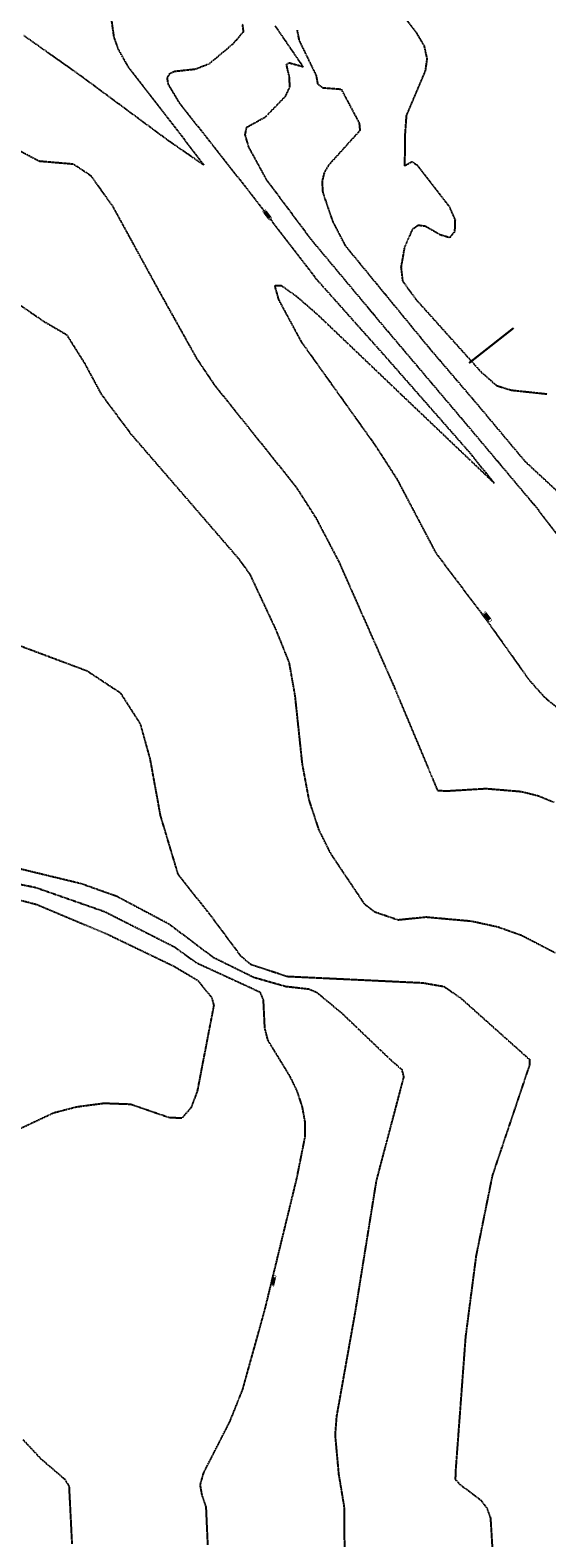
# Model space of a CAD drawing. Header units: feet. Extents: x 2234729 to 2255890, y 588345 to 614924.
# Tile 32 of 88: x 2245203 to 2245456, y 596248 to 596984. Entities that reach past the tile are written whole.
import ezdxf

# ---------------------------------------------------------------- set-up
doc = ezdxf.new("R2010")
doc.units = ezdxf.units.FT
doc.header["$MEASUREMENT"] = 0
doc.linetypes.add('OhDOT_USTN3', pattern=[0.22, 0.165, -0.055])
for name, color, linetype in [('DR_P_Text', 7, 'Continuous'), ('DT_X_Contour_Major', 132, 'OhDOT_USTN3'), ('DT_X_Contour_Minor', 136, 'OhDOT_USTN3'), ('DT_X_Contour_Text', 251, 'Continuous')]:
    doc.layers.add(name, color=color, linetype=linetype)
doc.styles.add('L100', font='cceo.shx', dxfattribs={"height": 2})
picture_1 = doc.add_image_def('image1.sid', size_in_pixel=(17786, 6468))

msp = doc.modelspace()

# ---------------------------------------------------------------- linework, layer by layer
at = {"layer": 'DR_P_Text', "const_width": 1, "flags": 128}
msp.add_lwpolyline([(2245417.529672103, 596821.2902104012), (2245439.298309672, 596838.3979506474)], dxfattribs=at)
at = {"layer": 'DT_X_Contour_Major'}
for points in [[(2245306.889500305, 596986.5157162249), (2245307.379328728, 596982.8556185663), (2245302.17953597, 596976.7755782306), (2245290.639532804, 596967.1355056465), (2245283.989283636, 596964.5656288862), (2245273.81837222, 596963.4557229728), (2245271.309518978, 596962.366486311), (2245270.179271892, 596960.405532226), (2245270.559520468, 596957.4754199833), (2245275.929260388, 596948.4655954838), (2245310.249401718, 596904.9154857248), (2245342.909441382, 596862.3857151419), (2245377.179385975, 596823.9455033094), (2245417.038558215, 596778.5656728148), (2245429.789516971, 596762.795691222), (2245384.809291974, 596805.6256580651), (2245343.70930855, 596844.8355533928), (2245333.569565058, 596853.645575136), (2245325.989527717, 596859.0054725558), (2245322.659481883, 596858.8857221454), (2245324.559412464, 596852.2256304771), (2245335.539377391, 596831.8654349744), (2245371.61935772, 596781.3655359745), (2245382.259428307, 596764.8553983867), (2245401.32960014, 596728.6956938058), (2245425.789524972, 596696.3456928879), (2245446.869535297, 596666.7456864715), (2245454.239599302, 596658.465519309), (2245484.149316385, 596633.6453589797)], [(2245151.279247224, 596576.2153557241), (2245205.79947938, 596565.656649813), (2245239.61929363, 596553.8354792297), (2245273.549343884, 596536.685579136), (2245284.389545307, 596528.8955684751), (2245310.689361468, 596516.805369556), (2245315.429509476, 596514.56554465), (2245317.069598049, 596510.665618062), (2245317.729373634, 596497.0055404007), (2245319.179501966, 596491.2155257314), (2245330.029545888, 596473.4754037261), (2245333.469499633, 596466.3553392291), (2245335.99935022, 596458.7756299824), (2245337.3795968, 596451.2356188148), (2245337.3992818, 596443.8655548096), (2245333.319565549, 596423.5155299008), (2245317.829439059, 596359.8854078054), (2245306.949539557, 596320.7253811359), (2245300.668384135, 596305.01543881), (2245287.929564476, 596280.0955411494), (2245286.229436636, 596274.1952904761), (2245287.079500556, 596269.4056018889), (2245289.119522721, 596263.3153909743), (2245289.939402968, 596244.7954148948)]]:
    msp.add_lwpolyline(points, dxfattribs=at)
at = {"layer": 'DT_X_Contour_Minor'}
for points in [[(2245377.339490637, 597001.2154899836), (2245391.469383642, 596982.9756970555), (2245395.56944105, 596976.0255797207), (2245396.979543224, 596969.6856973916), (2245396.149492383, 596963.8645148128), (2245386.90935339, 596942.0555033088), (2245386.169525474, 596931.6654322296), (2245386.109486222, 596917.5457098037), (2245389.659347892, 596919.5657188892), (2245392.25940831, 596917.815722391), (2245407.809574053, 596897.6556577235), (2245410.699332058, 596891.1855263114), (2245410.479516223, 596885.375498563), (2245408.109442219, 596882.4355438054), (2245403.61929372, 596883.735409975), (2245396.30959706, 596887.9555458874), (2245392.69936806, 596888.4457023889), (2245389.789596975, 596886.4256933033), (2245385.989407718, 596877.6055009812), (2245384.319463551, 596868.1455461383), (2245385.08947514, 596861.3355203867), (2245391.559606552, 596852.4356038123), (2245423.269516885, 596817.1154644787), (2245430.979475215, 596810.3254518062), (2245438.199605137, 596808.1056399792), (2245455.599504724, 596806.255578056)], [(2245242.289563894, 596993.5655708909), (2245244.179323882, 596980.195518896), (2245246.298414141, 596974.3156093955), (2245251.049388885, 596965.925534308), (2245276.679586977, 596932.8557185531), (2245288.099511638, 596917.8455779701), (2245270.919427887, 596929.6854493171), (2245228.169513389, 596961.2956223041), (2245200.34935905, 596980.9445331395)], [(2245322.849442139, 596985.8254288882), (2245336.559388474, 596965.7257315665), (2245329.829415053, 596967.585635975), (2245328.309404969, 596966.9055192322), (2245329.799559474, 596960.4557289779), (2245329.889454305, 596955.8556725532), (2245327.759537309, 596951.2254324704), (2245317.979373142, 596941.1155445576), (2245308.819286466, 596936.0555153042), (2245308.139497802, 596932.6454171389), (2245309.869481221, 596926.7756782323), (2245318.45935905, 596911.0056966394), (2245340.299538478, 596881.7655976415), (2245375.799467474, 596839.2456695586), (2245415.499519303, 596792.3556714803), (2245450.229436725, 596751.0653997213), (2245478.409498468, 596714.3554993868)], [(2245333.589578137, 596983.7155249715), (2245334.569563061, 596978.6955218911), (2245342.909441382, 596961.5656348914), (2245343.649597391, 596957.4357218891), (2245346.149592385, 596955.6056730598), (2245355.129561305, 596954.905543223), (2245363.939583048, 596938.335694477), (2245364.259464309, 596934.686423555), (2245349.059363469, 596917.8954466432), (2245346.879577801, 596914.2054933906), (2245345.799527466, 596909.905633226), (2245346.139421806, 596904.4555128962), (2245350.999320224, 596890.3056068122), (2245357.039334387, 596878.6655382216), (2245398.409330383, 596828.2745628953), (2245420.789534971, 596802.0856388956), (2245444.769473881, 596773.4456043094), (2245460.92954655, 596758.4564610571)], [(2245196.199432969, 596925.9856535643), (2245207.689567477, 596919.8655870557), (2245224.389337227, 596918.4456423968), (2245232.839451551, 596912.8354173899), (2245243.46935156, 596897.9656964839), (2245266.45946306, 596855.9854654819), (2245284.459427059, 596823.7555430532), (2245293.169383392, 596810.7854246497), (2245332.989513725, 596761.0653797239), (2245342.699468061, 596745.9154756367), (2245353.929432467, 596724.5155840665), (2245380.669536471, 596664.0455606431), (2245402.109454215, 596612.9255841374), (2245406.339432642, 596612.6253878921), (2245425.839393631, 596613.8055036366), (2245443.009306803, 596612.3553753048), (2245451.40955247, 596610.265484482), (2245459.299300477, 596607.0256615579)], [(2245195.32935597, 596851.6954478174), (2245210.119352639, 596841.5855598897), (2245221.099317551, 596835.1954808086), (2245229.719379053, 596821.5055475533), (2245237.989375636, 596806.1955388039), (2245252.389281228, 596786.8655249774), (2245282.209431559, 596752.3856070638), (2245305.129333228, 596725.8354633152), (2245310.479388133, 596718.4355437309), (2245323.319585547, 596691.0254935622), (2245329.660452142, 596675.2456694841), (2245332.519370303, 596659.1666333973), (2245336.039376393, 596625.9455712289), (2245339.359579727, 596608.2156198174), (2245344.169281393, 596593.675622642), (2245349.789348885, 596582.3354222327), (2245366.409394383, 596557.5254324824), (2245371.379528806, 596553.744600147), (2245382.889348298, 596549.7856185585), (2245396.51957038, 596551.1753795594), (2245418.849578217, 596549.1553704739), (2245431.709460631, 596546.3354942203), (2245443.239621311, 596542.225594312), (2245459.589326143, 596533.7554668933)], [(2245189.989471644, 596686.6153973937), (2245230.999560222, 596671.2853755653), (2245247.309566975, 596660.5353970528), (2245257.019521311, 596645.4255191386), (2245261.789524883, 596628.3054746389), (2245266.839383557, 596600.605398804), (2245275.409576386, 596572.0454165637), (2245291.649373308, 596551.5356150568), (2245306.059449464, 596532.1754175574), (2245310.919347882, 596528.1055438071), (2245328.830401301, 596522.2056212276), (2245394.989389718, 596519.0455225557), (2245405.309579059, 596517.2653423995), (2245413.489352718, 596511.5855637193), (2245446.969600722, 596481.7253872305), (2245447.079508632, 596479.0954712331), (2245428.869571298, 596425.0253693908), (2245420.929298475, 596385.7754478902), (2245415.809558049, 596346.5353688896), (2245410.959502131, 596281.245473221), (2245410.809568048, 596276.8455476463), (2245413.09958972, 596274.3855788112), (2245423.129425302, 596266.9056068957), (2245426.26951088, 596262.7553527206), (2245427.988339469, 596257.9453229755), (2245429.079544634, 596239.8154379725)], [(2245196.629550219, 596575.1556465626), (2245228.17935589, 596567.5254124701), (2245245.509373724, 596561.3856609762), (2245271.079532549, 596547.795465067), (2245292.579489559, 596531.5753531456), (2245312.56927897, 596521.7354778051), (2245328.188342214, 596517.3155391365), (2245339.399605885, 596516.0455285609), (2245343.089559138, 596514.485492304), (2245355.409416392, 596504.285381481), (2245378.77944839, 596481.9353605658), (2245384.67937097, 596476.7854364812), (2245385.599316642, 596473.0954832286), (2245372.239435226, 596422.5355449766), (2245361.819508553, 596357.9155954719), (2245352.829369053, 596307.5354468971), (2245352.13940981, 596298.4855962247), (2245353.888422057, 596279.2654903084), (2245356.519322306, 596263.6654558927), (2245356.789334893, 596236.8056014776)], [(2245191.26932472, 596561.2954380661), (2245206.599346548, 596557.265590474), (2245241.239369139, 596542.6855671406), (2245273.329528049, 596527.245637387), (2245285.189412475, 596520.2056252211), (2245291.91938588, 596511.8355632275), (2245292.959410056, 596508.1055838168), (2245284.879373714, 596466.1253528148), (2245281.809497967, 596458.0154608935), (2245277.339362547, 596452.9954578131), (2245271.219296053, 596453.2254442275), (2245252.419464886, 596459.7155887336), (2245239.39947781, 596460.1955746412), (2245226.0294258, 596458.4144102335), (2245214.879513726, 596455.5256364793), (2245197.369378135, 596447.3064928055)], [(2245199.779478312, 596296.3353380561), (2245208.399539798, 596287.0755140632), (2245220.119332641, 596277.0355078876), (2245222.299446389, 596273.5663547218), (2245223.719391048, 596245.3652956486)]]:
    msp.add_lwpolyline(points, dxfattribs=at)

# ---------------------------------------------------------------- texts
at = {"layer": 'DT_X_Contour_Text', "linetype": 'Continuous', "lineweight": -3, "char_height": 2, "attachment_point": 5, "style": 'L100', "bg_fill": 1, "box_fill_scale": 1, "bg_fill_color": 9, "bg_fill_transparency": 0}
for s, insert, width, rotation in [('1040', (2245319.010156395, 596893.6349901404, 680), 3.823571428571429, 307.61361618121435), ('1040', (2245426.379939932, 596697.633544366, -360), 3.823571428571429, 307.61361618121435), ('1030', (2245321.957219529, 596373.6037036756, 680), 3.823571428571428, 76.9885523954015)]:
    msp.add_mtext(s, dxfattribs=dict(at, insert=insert, width=width, rotation=rotation))

# ---------------------------------------------------------------- pictures from other files: only their frames are drawn
image = msp.add_image(picture_1, insert=(2243173.4491, 594670.7124), size_in_units=(8711.367977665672, 3167.948278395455), dxfattribs=dict(fade=50))
image.dxf.flags = 7

doc.saveas('drawing.dxf')
